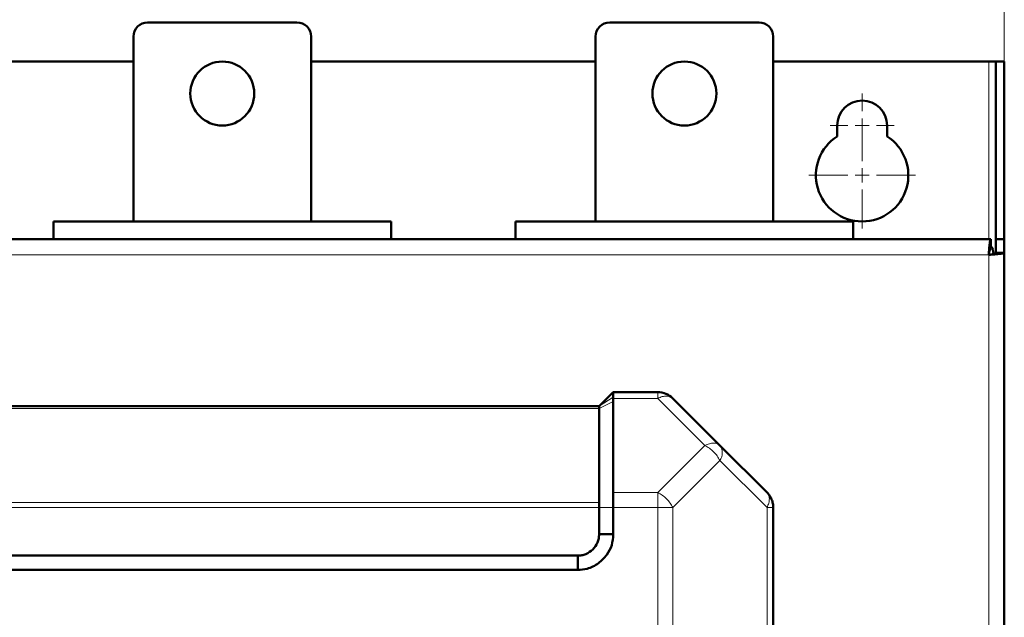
# Model space of a CAD drawing. Header units: millimetres. Extents: x 0 to 420, y 0 to 297.
# Tile 10 of 12: x 82 to 137, y 200 to 233. Entities that reach past the tile are written whole.
import ezdxf

# ---------------------------------------------------------------- set-up
doc = ezdxf.new("R2010")
doc.units = ezdxf.units.MM
doc.styles.add('SLDTEXTSTYLE0', font='TXT', dxfattribs={"width": 0.7, "bigfont": 'bigfont'})
doc.styles.add('SLDTEXTSTYLE1', font='TXT', dxfattribs={"width": 0.7})
doc.dimstyles.new('SLDDIMSTYLE0', dxfattribs={"dimtxt": 5, "dimasz": 5, "dimexe": 0, "dimexo": 0.0625, "dimgap": 1.25, "dimtad": 2, "dimdec": 1, "dimlfac": 2.5, "dimrnd": 1e-09, "dimzin": 12, "dimdsep": 46, "dimtxsty": 'SLDTEXTSTYLE1', "dimsah": 1, "dimcen": 0.09, "dimadec": 0, "dimazin": 3, "dimtfac": 1, "dimtdec": 3, "dimtofl": 0, "dimtmove": 0, "dimatfit": 3, "dimfxl": 0, "dimfrac": 2, "dimtolj": 1, "dimtzin": 12, "dimarcsym": 0})

# ---------------------------------------------------------------- blocks, each defined once
blk = doc.blocks.new('_D')
at = {"color": 7, "linetype": 'Continuous', "lineweight": 0}
for p, q in [((48.909, 220.962), (48.909, 244.152)), ((136.909, 220.962), (136.909, 244.152)), ((48.909, 243.152), (136.909, 243.152))]:
    blk.add_line(p, q, dxfattribs=at)
at = {"color": 7, "linetype": 'Continuous', "lineweight": 18}
for points in [[(48.909, 243.152), (53.909, 242.383), (53.909, 243.921)], [(136.909, 243.152), (131.909, 243.921), (131.909, 242.383)]]:
    blk.add_solid(points, dxfattribs=at)
at = {"color": 7, "linetype": 'Continuous', "lineweight": 18, "insert": (90.954, 249.597), "char_height": 5, "attachment_point": 1, "style": 'SLDTEXTSTYLE0'}
blk.add_mtext('Ш', dxfattribs=at)
blk = doc.blocks.new('SW_CENTERMARKSYMBOL_2')
at = {"color": 0, "linetype": 'Continuous', "lineweight": 18}
for p, q in [((0, 0.8), (0, 1.8)), ((-0.8, 0), (-1.8, 0)), ((0, 0), (-0.4, 0)), ((0, 0), (0, 0.4)), ((0, 0), (0, -0.4)), ((0, 0), (0.4, 0)), ((0.8, 0), (1.8, 0)), ((0, -0.8), (0, -1.8))]:
    blk.add_line(p, q, dxfattribs=at)
blk = doc.blocks.new('SW_CENTERMARKSYMBOL_3')
at = {"color": 0, "linetype": 'Continuous', "lineweight": 18}
for p, q in [((0, 0.8), (0, 3)), ((-0.8, 0), (-3, 0)), ((0, 0), (-0.4, 0)), ((0, 0), (0, 0.4)), ((0, 0), (0, -0.4)), ((0, 0), (0.4, 0)), ((0.8, 0), (3, 0)), ((0, -0.8), (0, -3))]:
    blk.add_line(p, q, dxfattribs=at)

msp = doc.modelspace()

# ---------------------------------------------------------------- linework, layer by layer
at = {"color": 7, "linetype": 'Continuous', "lineweight": 50}
for p, q in [((97.109, 233.152), (88.709, 233.152)), ((123.109, 233.152), (114.709, 233.152)), ((87.909, 232.352), (87.909, 221.952)), ((97.909, 221.952), (97.909, 232.352)), ((113.909, 232.352), (113.909, 221.952)), ((123.909, 221.952), (123.909, 232.352)), ((72.109, 230.952), (87.909, 230.952)), ((97.909, 230.952), (113.909, 230.952)), ((123.909, 230.952), (136.029, 230.952)), ((136.429, 230.952), (136.029, 230.952)), ((136.429, 230.952), (136.909, 230.952)), ((136.429, 220.952), (136.429, 230.952)), ((136.909, 220.952), (136.909, 230.952)), ((127.509, 226.743), (127.509, 227.352)), ((130.309, 227.352), (130.309, 226.743)), ((102.409, 221.952), (83.409, 221.952)), ((83.409, 221.952), (83.409, 220.952)), ((102.409, 220.952), (102.409, 221.952)), ((128.409, 221.952), (109.409, 221.952)), ((109.409, 221.952), (109.409, 220.952)), ((128.409, 220.952), (128.409, 221.952)), ((136.146, 220.952), (49.671, 220.952)), ((136.146, 220.952), (136.146, 220.472)), ((136.909, 220.952), (136.429, 220.952)), ((136.429, 220.952), (136.429, 220.189)), ((136.909, 220.189), (136.909, 220.952)), ((136.429, 220.189), (136.909, 220.189)), ((136.909, 97.715), (136.909, 220.189)), ((114.909, 212.352), (114.109, 211.552)), ((117.412, 212.352), (114.909, 212.352)), ((114.907, 206.703), (114.909, 211.827)), ((114.909, 212), (114.909, 212.058)), ((114.909, 212), (114.909, 211.827)), ((120.909, 209.352), (118.26, 212)), ((114.109, 211.552), (71.709, 211.552)), ((114.109, 211.552), (114.109, 211.552)), ((114.109, 211.435), (114.109, 206.138)), ((123.557, 206.703), (120.909, 209.352)), ((114.109, 205.855), (114.109, 204.352)), ((114.909, 205.855), (114.909, 204.352)), ((123.909, 123.849), (123.909, 205.855)), ((114.909, 204.352), (114.109, 204.352)), ((112.909, 203.152), (72.909, 203.152)), ((112.909, 202.352), (112.909, 203.152)), ((112.909, 202.352), (72.909, 202.352))]:
    msp.add_line(p, q, dxfattribs=at)
at = {"color": 9, "linetype": 'Continuous', "lineweight": 18}
for p, q in [((136.029, 230.952), (136.029, 220.952)), ((136.029, 220.072), (49.789, 220.072)), ((136.029, 97.832), (136.029, 220.072)), ((114.909, 212.058), (114.109, 211.552)), ((114.909, 211.827), (114.109, 211.435)), ((117.412, 212), (114.909, 212)), ((120.06, 209.352), (117.412, 212)), ((114.109, 211.435), (71.709, 211.435)), ((117.412, 206.703), (120.06, 209.352)), ((120.909, 208.503), (118.26, 205.855)), ((123.557, 205.855), (120.909, 208.503)), ((117.412, 206.703), (114.908, 206.703)), ((71.708, 206.138), (114.109, 206.138)), ((114.109, 205.855), (71.709, 205.855)), ((114.909, 205.855), (114.109, 205.855)), ((117.412, 205.855), (114.909, 205.855)), ((117.412, 123.849), (117.412, 205.855)), ((118.26, 205.855), (117.412, 205.855)), ((118.26, 123.849), (118.26, 205.855)), ((123.557, 123.849), (123.557, 205.855)), ((123.909, 205.855), (123.557, 205.855))]:
    msp.add_line(p, q, dxfattribs=at)
at = {"color": 7, "linetype": 'Continuous', "lineweight": 50}
for centre in [(92.909, 229.152), (118.909, 229.152)]:
    msp.add_circle(centre, 1.8, dxfattribs=at)
for centre, radius, start, end in [((88.709, 232.352), 0.8, 90, 180), ((97.109, 232.352), 0.8, 0, 90), ((114.709, 232.352), 0.8, 90, 180), ((123.109, 232.352), 0.8, 0, 90), ((128.909, 227.352), 1.4, 0, 180), ((128.909, 224.552), 2.6, 122.579, 57.421), ((135.429, 220.072), 0.88, 3.7032, 35.4174), ((117.412, 211.152), 1.2, 45, 90)]:
    msp.add_arc(centre, radius, start, end, dxfattribs=at)
at = {"color": 9, "linetype": 'Continuous', "lineweight": 18}
msp.add_arc((120.299, 208.928), 0.742, 325.1431, 34.8569, dxfattribs=at)
at = {"color": 7, "linetype": 'Continuous', "lineweight": 50}
for points in [[(136.029, 220.072), (136.038, 220.187), (136.058, 220.418), (136.087, 220.709), (136.116, 220.912), (136.136, 220.939), (136.146, 220.952)], [(136.146, 220.472), (136.136, 220.466), (136.116, 220.454), (136.087, 220.361), (136.058, 220.229), (136.038, 220.124), (136.029, 220.072)], [(136.909, 220.189), (136.895, 220.179), (136.869, 220.16), (136.665, 220.13), (136.375, 220.101), (136.144, 220.082), (136.029, 220.072)], [(136.029, 220.072), (136.081, 220.082), (136.186, 220.101), (136.318, 220.13), (136.411, 220.16), (136.423, 220.179), (136.429, 220.189)], [(114.909, 212.352), (114.909, 212.338), (114.909, 212.311), (114.909, 212.142), (114.909, 212.058)], [(114.109, 211.552), (114.109, 211.55), (114.109, 211.547), (114.109, 211.523), (114.109, 211.487), (114.109, 211.452), (114.109, 211.435)], [(123.557, 206.703), (123.61, 206.645), (123.714, 206.527), (123.823, 206.317), (123.895, 206.091), (123.904, 205.933), (123.909, 205.855)], [(114.109, 206.138), (114.109, 206.118), (114.109, 206.079), (114.109, 206.009), (114.109, 205.933), (114.109, 205.881), (114.109, 205.855)]]:
    msp.add_open_spline(points, degree=3, dxfattribs=at)
at = {"color": 9, "linetype": 'Continuous', "lineweight": 18}
for points in [[(117.412, 212), (117.412, 212.053), (117.412, 212.158), (117.412, 212.267), (117.412, 212.339), (117.412, 212.347), (117.412, 212.352)], [(118.26, 212), (118.212, 212.038), (118.115, 212.112), (117.906, 212.142), (117.668, 212.112), (117.497, 212.038), (117.412, 212)], [(120.06, 209.352), (120.146, 209.389), (120.317, 209.463), (120.555, 209.493), (120.763, 209.463), (120.86, 209.389), (120.909, 209.352)], [(120.909, 208.503), (120.86, 208.589), (120.763, 208.76), (120.555, 208.998), (120.317, 209.207), (120.146, 209.303), (120.06, 209.352)], [(117.412, 205.855), (117.412, 205.933), (117.412, 206.091), (117.412, 206.317), (117.412, 206.527), (117.412, 206.645), (117.412, 206.703)], [(117.412, 206.703), (117.497, 206.655), (117.668, 206.558), (117.906, 206.35), (118.115, 206.111), (118.212, 205.94), (118.26, 205.855)], [(123.557, 205.855), (123.594, 205.94), (123.669, 206.111), (123.698, 206.35), (123.669, 206.558), (123.594, 206.655), (123.557, 206.703)]]:
    msp.add_open_spline(points, degree=3, dxfattribs=at)
at = {"color": 7, "linetype": 'Continuous', "lineweight": 50}
for points, knots in [([(114.908, 206.703), (114.908, 206.586), (114.908, 206.412), (114.909, 206.111), (114.909, 205.948), (114.909, 205.855)], [0, 0, 0, 0, 0.477801, 0.703133, 1, 1, 1, 1]), ([(114.909, 204.352), (114.892, 204.145), (114.86, 203.735), (114.553, 203.165), (114.084, 202.692), (113.5, 202.39), (113.086, 202.363), (112.909, 202.352)], [0, 0, 0, 0, 0.197417, 0.390669, 0.604477, 0.83082, 1, 1, 1, 1]), ([(114.109, 204.352), (114.106, 204.274), (114.1, 204.116), (114.001, 203.815), (113.776, 203.484), (113.445, 203.259), (113.145, 203.161), (112.987, 203.155), (112.909, 203.152)], [0, 0, 0, 0, 0.124349, 0.251215, 0.500001, 0.748788, 0.875704, 1, 1, 1, 1])]:
    msp.add_open_spline(points, degree=3, knots=knots, dxfattribs=at)

# ---------------------------------------------------------------- block references
at = {"color": 7, "linetype": 'Continuous', "lineweight": 0}
for name, p in [('SW_CENTERMARKSYMBOL_2', (128.909, 227.352)), ('SW_CENTERMARKSYMBOL_3', (128.909, 224.552))]:
    msp.add_blockref(name, p, dxfattribs=at)

# ---------------------------------------------------------------- dimensions: what is measured, and where the dimension line sits
at = {"color": 7, "linetype": 'Continuous', "lineweight": 18}
dim = msp.add_linear_dim(base=(136.909, 243.152), p1=(48.909, 220.952), p2=(136.909, 220.952), text='Ш', dimstyle='SLDDIMSTYLE0', dxfattribs=at)
dim.commit()
dim.dimension.update_dxf_attribs({"geometry": '_D', "text_midpoint": (92.909, 243.152), "dimtype": 160})

doc.saveas('drawing.dxf')
